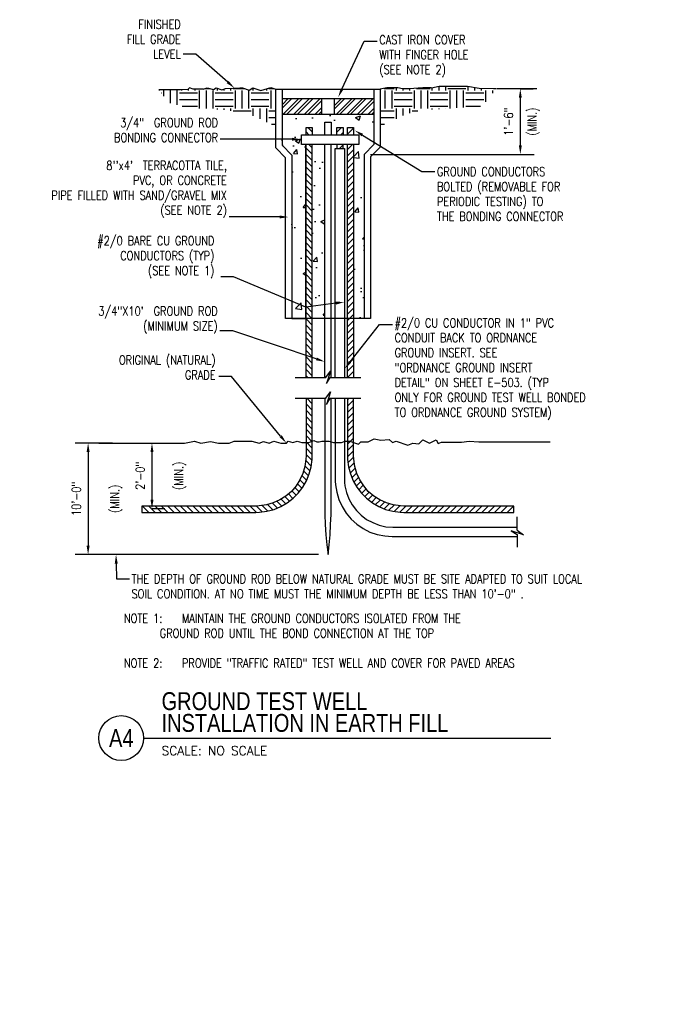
# Model space of a CAD drawing. Header units: inches. Extents: x 21.4 to 49.1, y 21.7 to 45.5.
# Tile 2 of 3: x 40 to 49.1, y 21.7 to 35.5. Entities that reach past the tile are written whole.
import ezdxf
from ezdxf import colors
from ezdxf.entities.mleader import LeaderData, LeaderLine
from ezdxf.enums import TextEntityAlignment as Align
from ezdxf.math import Vec2, Vec3

# ---------------------------------------------------------------- set-up
doc = ezdxf.new("R2010")
doc.units = ezdxf.units.IN
doc.header["$MEASUREMENT"] = 0
doc.layers.add('A-WALL-PATT', color=9, linetype='Continuous', true_color=0x808080)
for name, color, linetype in [('E-ANNO-DIMS', 1, 'Continuous'), ('E-ANNO-SYMB', 2, 'Continuous'), ('E-ANNO-TEXT', 2, 'Continuous'), ('E-DETL-GRPH', 3, 'Continuous'), ('E-DETL-PATT', 1, 'Continuous')]:
    doc.layers.add(name, color=color, linetype=linetype)
doc.styles.add('Annotative', font='romans.shx', dxfattribs={"width": 0.8})
doc.styles.add('ROMANS', font='ROMANS.shx', dxfattribs={"width": 0.8})
doc.styles.add('Title', font='swiss.ttf', dxfattribs={"height": 0.25})
doc.styles.add('TITLES', font='swiss.ttf', dxfattribs={"width": 0.8})
doc.dimstyles.new('Annotative', dxfattribs={"dimscale": 0, "dimtxt": 0.125, "dimasz": 0.125, "dimexe": 0.18, "dimexo": 0.0625, "dimgap": 0.09, "dimtad": 1, "dimdec": 3, "dimzin": 3, "dimdsep": 46, "dimlunit": 4, "dimtxsty": 'Annotative', "dimcen": 0.09, "dimclrd": 1, "dimclre": 1, "dimclrt": 2, "dimazin": 2, "dimtfac": 1, "dimtdec": 3, "dimtmove": 1, "dimatfit": 3, "dimfxl": 1, "dimtfill": 1, "dimfrac": 2, "dimtolj": 1, "dimtzin": 0, "dimarcsym": 0})
pattern_1 = [(0, (-24, 0), (0.25, 0.25), [0.25, -0.25]), (0, (-24, 0.09375), (0.25, 0.25), [0.25, -0.25]), (0, (-24, 0.1875), (0.25, 0.25), [0.25, -0.25]), (90, (-23.96875, 0.21875), (-0.25, 0.25), [0.25, -0.25]), (90, (-23.875, 0.21875), (-0.25, 0.25), [0.25, -0.25]), (90, (-23.78125, 0.21875), (-0.25, 0.25), [0.25, -0.25])]
pattern_2 = [(45, (-24, 0), (-0.07424621, 0.07424621), []), (45, (-23.9505, 0), (-0.07424621, 0.07424621), [])]
pattern_3 = [(135, (-24, 0), (-0.044194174, -0.044194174), [])]
pattern_4 = [(45, (-24, 0), (-0.044194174, 0.044194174), [])]
pattern_5 = [(50, (-29, 0), (0.71726, -0.062752), [0.075, -0.825]), (355, (-29, 0), (-0.1387513, 0.752192), [0.06, -0.66]), (100.4514, (-28.9402, -0.0052), (0.578509, 0.68944), [0.06374, -0.701142]), (46.1842, (-29, 0.2), (1.067241, -0.165519), [0.1125, -1.2375]), (96.6356, (-28.9111, 0.1862), (0.934662, 0.974119), [0.09561, -1.051714]), (351.1842, (-29, 0.2), (0.934662, 0.974119), [0.09, -0.99]), (21, (-28.9, 0.15), (0.596907, -0.402619), [0.075, -0.825]), (326, (-28.9, 0.15), (0.243315, 0.72515), [0.06, -0.66]), (71.4514, (-28.85026, 0.11645), (0.8402224, 0.322531), [0.06374, -0.701142]), (37.5, (-29, 0), (0.01215986, 0.33289385), [0, -0.652, 0, -0.67, 0, -0.6625]), (7.5, (-29, 0), (0.2630695, 0.3944117), [0, -0.382, 0, -0.637, 0, -0.2525]), (327.5, (-29.223, 0), (0.5338224, -0.0225549), [0, -0.25, 0, -0.78, 0, -1.035]), (317.5, (-29.323, 0), (0.5831862, 0.100105), [0, -0.325, 0, -0.518, 0, -0.735])]

# ---------------------------------------------------------------- blocks, each defined once
blk = doc.blocks.new('*U11')
for q in [(4.678, 0), (5.687, 0)]:
    blk.add_line((0, 0), q)
blk.add_circle((-0.313, 0), 0.313)
at = {"style": 'TITLES', "width": 0.8}
for p in [(0.25, 0.453), (0.25, 0.078)]:
    blk.add_attdef('TITLE', p, '', height=0.25, dxfattribs=at)
blk.add_attdef('NUMBER', text='', height=0.25, dxfattribs=at).set_placement((-0.313, 0), align=Align.MIDDLE_CENTER)
at = {"style": 'Title'}
blk.add_attdef('SCALE', (0.25, -0.177), '', height=0.0984, dxfattribs=at)
blk = doc.blocks.new('*D12')
at = {"layer": 'Defpoints', "color": 0, "transparency": 16777216}
for p in [(46.949, 34.494), (46.952, 33.579), (47.011, 33.579)]:
    blk.add_point(p, dxfattribs=at)
at = {"layer": 'E-ANNO-DIMS', "color": 1, "lineweight": -2, "transparency": 16777216}
for p, q in [((47.011, 34.494), (47.191, 34.494)), ((47.011, 34.369), (47.011, 33.704)), ((47.014, 33.579), (47.191, 33.579))]:
    blk.add_line(p, q, dxfattribs=at)
at = {"layer": 'E-ANNO-DIMS', "color": 1, "transparency": 16777216}
for points in [[(46.99, 34.369), (47.032, 34.369), (47.011, 34.494)], [(46.99, 33.704), (47.032, 33.704), (47.011, 33.579)]]:
    blk.add_solid(points, dxfattribs=at)
at = {"layer": 'E-ANNO-DIMS', "color": 2, "lineweight": -3, "transparency": 16777216, "char_height": 0.125, "attachment_point": 5, "rotation": 90, "style": 'Annotative', "bg_fill": 3, "box_fill_scale": 1.25, "bg_fill_color": 256, "bg_fill_true_color": 13158600, "bg_fill_transparency": 0}
for s, insert in [('\\A1;(MIN.)', (47.196, 34.036)), ('\\A1;1\'-6"', (46.846, 34.036))]:
    blk.add_mtext(s, dxfattribs=dict(at, insert=insert))
blk = doc.blocks.new('*D13')
at = {"layer": 'Defpoints', "color": 0, "transparency": 16777216}
for p in [(41.804, 29.545), (41.807, 28.63), (41.866, 28.63)]:
    blk.add_point(p, dxfattribs=at)
at = {"layer": 'E-ANNO-DIMS', "color": 1, "lineweight": -2, "transparency": 16777216}
for p, q in [((41.866, 29.545), (42.046, 29.545)), ((41.866, 29.42), (41.866, 28.755)), ((41.869, 28.63), (42.046, 28.63))]:
    blk.add_line(p, q, dxfattribs=at)
at = {"layer": 'E-ANNO-DIMS', "color": 1, "transparency": 16777216}
for points in [[(41.845, 29.42), (41.887, 29.42), (41.866, 29.545)], [(41.845, 28.755), (41.887, 28.755), (41.866, 28.63)]]:
    blk.add_solid(points, dxfattribs=at)
at = {"layer": 'E-ANNO-DIMS', "color": 2, "lineweight": -3, "transparency": 16777216, "char_height": 0.125, "attachment_point": 5, "rotation": 90, "style": 'Annotative', "bg_fill": 3, "box_fill_scale": 1.25, "bg_fill_color": 256, "bg_fill_true_color": 13158600, "bg_fill_transparency": 0}
for s, insert in [('\\A1;\\P(MIN.)', (42.155, 29.088)), ('\\A1;2\'-0"', (41.701, 29.088))]:
    blk.add_mtext(s, dxfattribs=dict(at, insert=insert))
blk = doc.blocks.new('*D14')
at = {"layer": 'Defpoints', "color": 0, "transparency": 16777216}
for p in [(41.377, 29.545), (40.974, 27.987), (41.364, 27.987)]:
    blk.add_point(p, dxfattribs=at)
at = {"layer": 'E-ANNO-DIMS', "color": 1, "lineweight": -2, "transparency": 16777216}
for p, q in [((41.314, 29.545), (40.794, 29.545)), ((40.974, 29.42), (40.974, 28.112)), ((41.301, 27.987), (40.794, 27.987))]:
    blk.add_line(p, q, dxfattribs=at)
at = {"layer": 'E-ANNO-DIMS', "color": 1, "transparency": 16777216}
for points in [[(40.953, 29.42), (40.995, 29.42), (40.974, 29.545)], [(40.953, 28.112), (40.995, 28.112), (40.974, 27.987)]]:
    blk.add_solid(points, dxfattribs=at)
at = {"layer": 'E-ANNO-DIMS', "color": 2, "lineweight": -3, "transparency": 16777216, "char_height": 0.125, "attachment_point": 5, "rotation": 90, "style": 'Annotative', "bg_fill": 3, "box_fill_scale": 1.25, "bg_fill_color": 256, "bg_fill_true_color": 13158600, "bg_fill_transparency": 0}
for s, insert in [('\\A1;10\'-0"', (40.809, 28.766)), ('\\A1;\\P(MIN.)', (41.263, 28.766))]:
    blk.add_mtext(s, dxfattribs=dict(at, insert=insert))

msp = doc.modelspace()

# ---------------------------------------------------------------- hatches: boundary and pattern name
at = {"layer": 'A-WALL-PATT', "lineweight": -3}
h = msp.add_hatch(dxfattribs=at)
h.set_pattern_fill('EARTH', color=8)
h.set_pattern_definition(pattern_1)
h.paths.add_polyline_path([(43.5964, 34.4904), (43.5247, 34.5138), (43.388, 34.4688), (43.2764, 34.5088), (43.223, 34.4771), (43.1314, 34.5088), (43.0914, 34.5088), (42.8914, 34.5004), (42.8414, 34.4804), (42.7625, 34.5084), (42.723, 34.4871), (42.638, 34.5088), (42.583, 34.4904), (42.443, 34.4904), (42.3897, 34.5088), (42.359, 34.4804), (41.9597, 34.4804), (42.1047, 34.3005), (42.3097, 34.2438), (42.653, 34.2054), (42.858, 34.2054), (43.1997, 34.1538), (43.333, 34.0921), (43.473, 34.0288), (43.5747, 33.9805), (43.5964, 33.9776)])
h = msp.add_hatch(dxfattribs=at)
h.set_pattern_fill('EARTH', color=8)
h.set_pattern_definition(pattern_1)
h.paths.add_polyline_path([(46.6697, 34.4921), (46.6364, 34.4921), (46.5258, 34.4948), (46.4347, 34.4971), (46.273, 34.5254), (45.8764, 34.5254), (45.7647, 34.5071), (45.6497, 34.5071), (45.4597, 34.4921), (45.363, 34.4921), (45.2997, 34.5071), (45.148, 34.5071), (45.053, 34.4904), (45.053, 33.9952), (45.1147, 34.0004), (45.3897, 34.1271), (45.593, 34.1921), (45.9364, 34.2154), (46.1414, 34.2288), (46.483, 34.2521)])
h = msp.add_hatch(dxfattribs=at)
h.set_pattern_fill('AR-CONC', color=8, scale=0.1)
h.set_pattern_definition(pattern_5)
h.paths.add_polyline_path([(44.9647, 34.1354), (43.683, 34.1354), (43.683, 33.7054), (43.8214, 33.5671), (43.8214, 31.2838), (44.0164, 31.2838), (44.0164, 33.7155), (43.9564, 33.7155), (43.9564, 33.8538), (44.018, 33.8538), (44.018, 33.9555), (44.1047, 33.9555), (44.1047, 33.8538), (44.2797, 33.8538), (44.2797, 34.0271), (44.368, 34.0271), (44.368, 33.8538), (44.4464, 33.8538), (44.4464, 33.9555), (44.5347, 33.9555), (44.5347, 33.8538), (44.5964, 33.8538), (44.5964, 33.9555), (44.683, 33.9555), (44.683, 33.8538), (44.7547, 33.8538), (44.7547, 33.7155), (44.6847, 33.7155), (44.6847, 31.2838), (44.828, 31.2838), (44.828, 33.5788), (44.9647, 33.7171)])
h = msp.add_hatch(dxfattribs=at)
h.set_pattern_fill('AR-CONC', color=8, scale=0.1)
h.set_pattern_definition(pattern_5)
h.paths.add_polyline_path([(44.2797, 33.7155), (44.1047, 33.7155), (44.1047, 31.2838), (44.2797, 31.2838)])
at = {"layer": 'E-DETL-PATT', "lineweight": -3}
h = msp.add_hatch(dxfattribs=at)
h.set_pattern_fill('ANSI32', color=8, scale=0.28)
h.set_pattern_definition(pattern_2)
h.paths.add_polyline_path([(44.2364, 34.3588), (43.683, 34.3588), (43.683, 34.1354), (44.2364, 34.1354)])
h = msp.add_hatch(dxfattribs=at)
h.set_pattern_fill('ANSI32', color=8, scale=0.28)
h.set_pattern_definition(pattern_2)
h.paths.add_polyline_path([(44.9647, 34.3588), (44.4114, 34.3588), (44.4114, 34.1354), (44.9647, 34.1354)])
h = msp.add_hatch(dxfattribs=at)
h.set_pattern_fill('ANSI31', color=8, scale=0.5, angle=90)
h.set_pattern_definition(pattern_3)
h.paths.add_polyline_path([(44.1047, 33.9555), (44.018, 33.9555), (44.018, 33.8538), (44.1047, 33.8538)])
h = msp.add_hatch(dxfattribs=at)
h.set_pattern_fill('ANSI31', color=8, scale=0.5)
h.set_pattern_definition(pattern_4)
h.paths.add_polyline_path([(44.5347, 33.9555), (44.4464, 33.9555), (44.4464, 33.8538), (44.5347, 33.8538)])
h = msp.add_hatch(dxfattribs=at)
h.set_pattern_fill('ANSI31', color=8, scale=0.5)
h.set_pattern_definition(pattern_4)
h.paths.add_polyline_path([(44.683, 33.9555), (44.5964, 33.9555), (44.5964, 33.8538), (44.683, 33.8538)])
h = msp.add_hatch(dxfattribs=at)
h.set_pattern_fill('ANSI31', color=8, scale=0.5, angle=90)
h.set_pattern_definition([(135, (-29, 0), (-0.044194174, -0.044194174), [])])
h.paths.add_polyline_path([(44.018, 30.4621), (44.1047, 30.4621), (44.1047, 33.7155), (44.018, 33.7155)])
h = msp.add_hatch(dxfattribs=at)
h.set_pattern_fill('ANSI31', color=8, scale=0.5)
h.set_pattern_definition(pattern_4)
h.paths.add_polyline_path([(44.5364, 33.7155), (44.4464, 33.7155), (44.4464, 33.6588), (44.5364, 33.6588)])
h = msp.add_hatch(dxfattribs=at)
h.set_pattern_fill('ANSI31', color=8, scale=0.5)
h.set_pattern_definition([(45, (-29, 0), (-0.044194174, 0.044194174), [])])
h.paths.add_polyline_path([(44.6847, 33.7155), (44.5964, 33.7155), (44.5964, 30.4621), (44.6847, 30.4621)])
h = msp.add_hatch(dxfattribs=at)
h.set_pattern_fill('ANSI31', color=8, scale=0.5, angle=90)
h.set_pattern_definition(pattern_3)
h.paths.add_polyline_path([(44.1047, 30.1704), (44.018, 30.1704), (44.018, 29.3655), (44.0164, 29.3188), (44.0014, 29.2188), (43.9747, 29.1221), (43.933, 29.0304), (43.878, 28.9471), (43.813, 28.8705), (43.7364, 28.8054), (43.6514, 28.7504), (43.5597, 28.7088), (43.4647, 28.6804), (43.3647, 28.6671), (43.3164, 28.6655), (41.7264, 28.6655), (41.7264, 28.5771), (43.3164, 28.5771), (43.368, 28.5788), (43.4714, 28.5921), (43.5714, 28.6188), (43.6664, 28.6588), (43.7547, 28.7104), (43.8364, 28.7738), (43.9097, 28.8471), (43.973, 28.9288), (44.0247, 29.0171), (44.063, 29.1138), (44.0897, 29.2121), (44.103, 29.3154), (44.1047, 29.3655)])
h = msp.add_hatch(dxfattribs=at)
h.set_pattern_fill('ANSI31', color=8, scale=0.5)
h.set_pattern_definition(pattern_4)
h.paths.add_polyline_path([(44.683, 30.1704), (44.5964, 30.1704), (44.5964, 29.3655), (44.598, 29.3154), (44.6114, 29.2121), (44.638, 29.1138), (44.6764, 29.0171), (44.728, 28.9288), (44.7914, 28.8471), (44.8647, 28.7738), (44.9464, 28.7104), (45.0347, 28.6588), (45.1297, 28.6188), (45.2297, 28.5921), (45.333, 28.5788), (45.3847, 28.5771), (46.9214, 28.5771), (46.9214, 28.6655), (45.3847, 28.6655), (45.3364, 28.6671), (45.2364, 28.6804), (45.1414, 28.7088), (45.0497, 28.7504), (44.9647, 28.8054), (44.888, 28.8705), (44.823, 28.9471), (44.768, 29.0304), (44.7264, 29.1221), (44.6997, 29.2188), (44.6847, 29.3188), (44.683, 29.3655)])

# ---------------------------------------------------------------- linework, layer by layer
at = {"layer": 'E-DETL-GRPH', "lineweight": -3}
for points in [[(42.583, 34.4904), (42.443, 34.4904), (42.3897, 34.5088), (42.3647, 34.4855), (42.263, 34.4804), (41.9597, 34.4804)], [(42.583, 34.4904), (42.638, 34.5088), (42.723, 34.4871), (42.7614, 34.5088), (42.8414, 34.4804), (42.8914, 34.5004), (43.0914, 34.5088), (43.1314, 34.5088), (43.223, 34.4771), (43.2764, 34.5088), (43.388, 34.4688), (43.5247, 34.5138), (43.5964, 34.4904)], [(43.683, 34.4904), (43.683, 33.7054), (43.8214, 33.5671), (43.8214, 31.2838), (44.0164, 31.2838), (44.0164, 33.7155)], [(44.9647, 34.4904), (44.9647, 33.7171), (44.828, 33.5788), (44.828, 31.2838)], [(45.7647, 34.5071), (45.6497, 34.5071), (45.4597, 34.4921), (45.363, 34.4921), (45.2997, 34.5071), (45.148, 34.5071), (45.053, 34.4904)], [(46.6697, 34.4921), (46.6364, 34.4921), (46.4347, 34.4971), (46.273, 34.5254), (45.8764, 34.5254), (45.768, 34.5054)], [(47.2414, 34.4938), (46.6764, 34.4938)], [(43.683, 34.3588), (44.9647, 34.3588)], [(44.2364, 34.1354), (44.2364, 34.3588)], [(44.4114, 34.3588), (44.4114, 34.1354)], [(44.9647, 34.1354), (43.683, 34.1354)], [(44.2797, 33.8538), (44.2797, 34.0271), (44.368, 34.0271), (44.368, 33.8538)], [(44.018, 33.8538), (44.018, 33.9555), (44.1047, 33.9555), (44.1047, 33.8538)], [(44.4464, 33.8538), (44.4464, 33.9555), (44.5347, 33.9555), (44.5347, 33.8538)], [(44.5964, 33.8538), (44.5964, 33.9555), (44.683, 33.9555), (44.683, 33.8538)], [(44.018, 30.4621), (44.018, 33.7155)], [(44.1047, 30.4621), (44.1047, 33.7155)], [(44.2797, 30.4621), (44.2797, 33.7155)], [(44.368, 30.4621), (44.368, 33.7155)], [(44.4464, 33.7155), (44.4464, 33.6588)], [(44.5364, 33.6588), (44.5364, 33.7155)], [(44.5964, 30.4621), (44.5964, 33.7155)], [(44.6847, 30.4621), (44.6847, 33.7155)], [(44.4264, 30.4621), (44.4264, 33.6588), (44.5564, 33.6588), (44.5564, 30.4621)], [(44.9164, 33.5788), (47.203, 33.5788)], [(43.8647, 30.4621), (44.293, 30.4621), (44.358, 30.5504), (44.303, 30.3771), (44.353, 30.4621), (44.7847, 30.4621)], [(44.018, 30.1704), (44.018, 29.3655), (44.0164, 29.3188), (44.0014, 29.2188), (43.9747, 29.1221), (43.933, 29.0304), (43.878, 28.9471), (43.813, 28.8705), (43.7364, 28.8054), (43.6514, 28.7504), (43.5597, 28.7088), (43.4647, 28.6804), (43.3647, 28.6671), (43.3164, 28.6655), (41.7264, 28.6655), (41.7264, 28.5771), (43.3164, 28.5771), (43.368, 28.5788), (43.4714, 28.5921), (43.5714, 28.6188), (43.6664, 28.6588), (43.7547, 28.7104), (43.8364, 28.7738), (43.9097, 28.8471), (43.973, 28.9288), (44.0247, 29.0171), (44.063, 29.1138), (44.0897, 29.2121), (44.103, 29.3154), (44.1047, 29.3655), (44.1047, 30.1704)], [(43.8647, 30.1704), (44.293, 30.1704), (44.358, 30.2588), (44.3014, 30.0855), (44.353, 30.1704), (44.7847, 30.1704)], [(44.2797, 30.1704), (44.2797, 28.5454), (44.2864, 28.4055), (44.2964, 28.2655), (44.308, 28.1254), (44.3247, 27.9871), (44.3397, 28.1254), (44.353, 28.2655), (44.3614, 28.4055), (44.368, 28.5454), (44.368, 30.1704)], [(44.4264, 30.1704), (44.4264, 29.0121), (44.4297, 28.9638), (44.4464, 28.8571), (44.4764, 28.7554), (44.5214, 28.6571), (44.578, 28.5671), (44.6464, 28.4838), (44.7264, 28.4121), (44.8147, 28.3505), (44.9097, 28.3021), (45.0114, 28.2671), (45.1164, 28.2471), (45.223, 28.2388), (45.273, 28.2404), (46.968, 28.2404)], [(44.5564, 30.1704), (44.5564, 28.9938), (44.5614, 28.9488), (44.583, 28.8555), (44.6164, 28.7654), (44.663, 28.6821), (44.7214, 28.6054), (44.788, 28.5371), (44.8647, 28.4788), (44.9497, 28.4338), (45.0397, 28.3988), (45.133, 28.3771), (45.228, 28.3688), (45.2747, 28.3704), (46.968, 28.3704)], [(44.5964, 30.1704), (44.5964, 29.3655), (44.598, 29.3154), (44.6114, 29.2121), (44.638, 29.1138), (44.6764, 29.0171), (44.728, 28.9288), (44.7914, 28.8471), (44.8647, 28.7738), (44.9464, 28.7104), (45.0347, 28.6588), (45.1297, 28.6188), (45.2297, 28.5921), (45.333, 28.5788), (45.3847, 28.5771), (46.9214, 28.5771), (46.9214, 28.6655), (45.3847, 28.6655), (45.3364, 28.6671), (45.2364, 28.6804), (45.1414, 28.7088), (45.0497, 28.7504), (44.9647, 28.8054), (44.888, 28.8705), (44.823, 28.9471), (44.768, 29.0304), (44.7264, 29.1221), (44.6997, 29.2188), (44.6847, 29.3188), (44.683, 29.3655), (44.683, 30.1704)], [(41.1247, 29.5454), (42.3197, 29.5454), (42.4597, 29.5705), (42.548, 29.5454), (42.683, 29.5688), (42.7964, 29.5454), (42.9464, 29.5454), (43.0147, 29.5721), (43.263, 29.5721), (43.3647, 29.5438), (43.423, 29.5671), (43.503, 29.5454), (43.5697, 29.5721), (43.6664, 29.5454), (43.743, 29.5454), (43.7697, 29.5721), (43.8314, 29.5555), (43.8947, 29.5721), (43.9614, 29.5538), (44.058, 29.5538), (44.1264, 29.5821), (44.168, 29.5621), (44.1997, 29.5621), (44.2397, 29.5721), (44.3347, 29.5721), (44.403, 29.5538), (44.5147, 29.5538), (44.563, 29.5721), (44.6314, 29.5721), (44.693, 29.5504), (44.7514, 29.5288), (44.783, 29.5604), (44.8864, 29.5604), (44.968, 29.6021), (45.0614, 29.5871), (45.1797, 29.5971), (45.2264, 29.5538), (45.2764, 29.5738), (45.4397, 29.5138), (45.5114, 29.5438), (45.5947, 29.5354), (45.648, 29.5888), (45.7414, 29.5454), (45.8347, 29.5905), (45.863, 29.5404), (45.9114, 29.5588), (46.0414, 29.5588), (46.1897, 29.5588), (46.2947, 29.5721), (46.4297, 29.5604), (47.4297, 29.5604)], [(46.968, 28.3304), (46.968, 28.5138)], [(46.968, 28.3304), (47.0564, 28.2655), (46.883, 28.3204), (46.968, 28.2688), (46.968, 28.0888)], [(44.193, 27.9871), (41.1247, 27.9871)]]:
    msp.add_lwpolyline(points, dxfattribs=at)
for points in [[(44.9164, 33.5438), (44.9164, 31.2838), (43.733, 31.2838), (43.733, 33.5321), (43.5964, 33.6688), (43.5964, 34.4904), (45.053, 34.4904), (45.053, 33.6804)], [(44.7547, 33.8538), (44.7547, 33.7155), (43.9564, 33.7155), (43.9564, 33.8538)]]:
    msp.add_lwpolyline(points, close=True, dxfattribs=at)

# ---------------------------------------------------------------- block references
at = {"layer": 'E-ANNO-SYMB', "lineweight": -3}
ref = msp.add_blockref('*U11', (41.7498, 25.424), dxfattribs=at)
ref.add_attrib('SCALE', 'SCALE: NO SCALE', dxfattribs={"layer": '0', "height": 0.125, "style": 'ROMANS'}).set_placement((41.9997, 25.2472), align=Align.MIDDLE_LEFT)
ref.add_attrib('TITLE', 'INSTALLATION IN EARTH FILL', (41.9998, 25.5107), dxfattribs={"layer": '0', "height": 0.25, "style": 'TITLES', "width": 0.8})
ref.add_attrib('NUMBER', 'A4', dxfattribs={"layer": '0', "height": 0.25, "style": 'TITLES', "width": 0.8}).set_placement((41.4372, 25.424), align=Align.MIDDLE_CENTER)
ref.add_attrib('TITLE', 'GROUND TEST WELL', (41.9998, 25.8146), dxfattribs={"layer": '0', "height": 0.25, "style": 'TITLES', "width": 0.800781})

# ---------------------------------------------------------------- texts
at = {"layer": 'E-ANNO-TEXT', "lineweight": -3, "insert": (41.4747, 27.159), "char_height": 0.125, "width": 6.379357, "attachment_point": 1, "style": 'Annotative'}
msp.add_mtext('NOTE 1:    MAINTAIN THE GROUND CONDUCTORS ISOLATED FROM THE           ^I^IGROUND ROD UNTIL THE BOND CONNECTION AT THE TOP \\P\\PNOTE 2:    PROVIDE "TRAFFIC RATED" TEST WELL AND COVER FOR PAVED AREAS', dxfattribs=at)

# ---------------------------------------------------------------- leaders
at = {"layer": 'E-ANNO-TEXT', "lineweight": -3}
ml = msp.add_multileader_mtext('Standard', dxfattribs=at)
ml.set_content('FINISHED\\P FILL GRADE\\P LEVEL', color=256, style='Annotative')
ml.set_leader_properties(color=1, linetype='ByLayer', lineweight=-1)
ml.build(insert=Vec2(0, 0))
ml.multileader.update_dxf_attribs({"text_right_attachment_type": 3, "dogleg_length": 0.1782, "arrow_head_size": 0.125})
ctx = ml.context
ctx.base_point, ctx.char_height, ctx.arrow_head_size, ctx.landing_gap_size, ctx.plane_origin = Vec3(41.2847, 35.3955), 0.125, 0.125, 0.0312, Vec3(42.598, 34.9788)
ctx.right_attachment, ctx.text_align_type = 3, 2
notes = []
notes.append((ctx, [(0, (1, 1, 0), (42.4805, 34.9788), (-1, 0), 0.1782, [(0, [(43.0179, 34.5057)], 0, [])])]))
ctx.mtext.insert, ctx.mtext.alignment, ctx.mtext.flow_direction = Vec3(42.2683, 35.458), 3, 5
ml = msp.add_multileader_mtext('Standard', dxfattribs=at)
ml.set_content('CAST IRON COVER \\PWITH FINGER HOLE\\P(SEE NOTE 2)', color=256, style='Annotative')
ml.set_leader_properties(color=1, linetype='ByLayer', lineweight=-1)
ml.build(insert=Vec2(0, 0))
ml.multileader.update_dxf_attribs({"text_right_attachment_type": 3, "dogleg_length": 0.1786, "arrow_head_size": 0.125})
ctx = ml.context
ctx.base_point, ctx.char_height, ctx.arrow_head_size, ctx.landing_gap_size, ctx.plane_origin = Vec3(45.01, 35.1588), 0.125, 0.125, 0.0312, Vec3(44.8314, 35.1588)
ctx.right_attachment = 3
notes.append((ctx, [(0, (1, 1, 0), (44.8314, 35.1588), (1, 0), 0.1786, [(0, [(44.467, 34.3768)], 0, [])])]))
ctx.mtext.insert, ctx.mtext.flow_direction = Vec3(45.0412, 35.2421), 5
ml = msp.add_multileader_mtext('Standard', dxfattribs=at)
ml.set_content('3/4"  GROUND ROD \\PBONDING CONNECTOR', color=256, style='Annotative')
ml.set_leader_properties(color=1, linetype='ByLayer', lineweight=-1)
ml.build(insert=Vec2(0, 0))
ml.multileader.update_dxf_attribs({"text_right_attachment_type": 3, "dogleg_length": 0.1782, "arrow_head_size": 0.125})
ctx = ml.context
ctx.base_point, ctx.char_height, ctx.arrow_head_size, ctx.landing_gap_size, ctx.plane_origin = Vec3(41.1529, 34.0218), 0.125, 0.125, 0.0312, Vec3(43.1159, 33.7897)
ctx.right_attachment, ctx.text_align_type = 3, 2
notes.append((ctx, [(0, (1, 1, 0), (42.9984, 33.7897), (-1, 0), 0.1782, [(0, [(43.9475, 33.7897)], 0, [])])]))
ctx.mtext.insert, ctx.mtext.alignment, ctx.mtext.flow_direction = Vec3(42.7889, 34.0843), 3, 5
ml = msp.add_multileader_mtext('Standard', dxfattribs=at)
ml.set_content('GROUND CONDUCTORS \\PBOLTED (REMOVABLE FOR \\PPERIODIC TESTING) TO \\PTHE BONDING CONNECTOR', color=256, style='Annotative')
ml.set_leader_properties(color=1, linetype='ByLayer', lineweight=-1)
ml.build(insert=Vec2(0, 0))
ml.multileader.update_dxf_attribs({"text_right_attachment_type": 3, "dogleg_length": 0.1786, "arrow_head_size": 0.125})
ctx = ml.context
ctx.base_point, ctx.char_height, ctx.arrow_head_size, ctx.landing_gap_size, ctx.plane_origin = Vec3(45.815, 33.3371), 0.125, 0.125, 0.0312, Vec3(45.6364, 33.3371)
ctx.right_attachment = 3
notes.append((ctx, [(0, (1, 1, 0), (45.6364, 33.3371), (1, 0), 0.1786, [(0, [(44.698, 33.9138)], 0, [])])]))
ctx.mtext.insert, ctx.mtext.flow_direction = Vec3(45.8462, 33.3996), 5
ml = msp.add_multileader_mtext('Standard', dxfattribs=at)
ml.set_content("8''x4'  TERRACOTTA TILE, \\PPVC, OR CONCRETE \\PPIPE FILLED WITH SAND/GRAVEL MIX \\P(SEE NOTE 2)", color=256, style='Annotative')
ml.set_leader_properties(color=1, linetype='ByLayer', lineweight=-1)
ml.build(insert=Vec2(0, 0))
ml.multileader.update_dxf_attribs({"text_right_attachment_type": 3, "dogleg_length": 0.1782, "arrow_head_size": 0.125})
ctx = ml.context
ctx.base_point, ctx.char_height, ctx.arrow_head_size, ctx.landing_gap_size, ctx.plane_origin = Vec3(40.0958, 33.4035), 0.125, 0.125, 0.0312, Vec3(43.2397, 32.7071)
ctx.right_attachment, ctx.text_align_type = 3, 2
notes.append((ctx, [(0, (1, 1, 0), (43.1222, 32.7071), (-1, 0), 0.1782, [(0, [(43.7746, 32.7031)], 0, [])])]))
ctx.mtext.insert, ctx.mtext.alignment, ctx.mtext.flow_direction = Vec3(42.9127, 33.4869), 3, 5
ml = msp.add_multileader_mtext('Standard', dxfattribs=at)
ml.set_content('#2/0 BARE CU GROUND \\PCONDUCTORS (TYP)\\P (SEE NOTE 1)', color=256, style='Annotative')
ml.set_leader_properties(color=1, linetype='ByLayer', lineweight=-1)
ml.build(insert=Vec2(0, 0))
ml.multileader.update_dxf_attribs({"text_right_attachment_type": 3, "dogleg_length": 0.1782, "arrow_head_size": 0.125})
ctx = ml.context
ctx.base_point, ctx.char_height, ctx.arrow_head_size, ctx.landing_gap_size, ctx.plane_origin = Vec3(40.8458, 32.3511), 0.125, 0.125, 0.0312, Vec3(43.123, 31.8654)
ctx.right_attachment, ctx.text_align_type = 3, 2
notes.append((ctx, [(0, (1, 1, 0), (43.0055, 31.8654), (-1, 0), 0.1782, [(1, [(44.5564, 31.5167), (44.0164, 31.4427)], 0, [])])]))
ctx.mtext.insert, ctx.mtext.alignment, ctx.mtext.flow_direction = Vec3(42.7389, 32.4344), 3, 5
ml = msp.add_multileader_mtext('Standard', dxfattribs=at)
ml.set_content('3/4"X10\'  GROUND ROD\\P (MINIMUM SIZE)', color=256, style='Annotative')
ml.set_leader_properties(color=1, linetype='ByLayer', lineweight=-1)
ml.build(insert=Vec2(0, 0))
ml.multileader.update_dxf_attribs({"text_right_attachment_type": 3, "dogleg_length": 0.1782, "arrow_head_size": 0.125})
ctx = ml.context
ctx.base_point, ctx.char_height, ctx.arrow_head_size, ctx.landing_gap_size, ctx.plane_origin = Vec3(40.8674, 31.3681), 0.125, 0.125, 0.0312, Vec3(43.1114, 31.1121)
ctx.right_attachment, ctx.text_align_type = 3, 2
notes.append((ctx, [(0, (1, 1, 0), (42.9939, 31.1121), (-1, 0), 0.1782, [(0, [(44.2797, 30.6818)], 0, [])])]))
ctx.mtext.insert, ctx.mtext.alignment, ctx.mtext.flow_direction = Vec3(42.7844, 31.4514), 3, 5
ml = msp.add_multileader_mtext('Standard', dxfattribs=at)
ml.set_content('#2/0 CU CONDUCTOR IN 1" PVC \\PCONDUIT BACK TO ORDNANCE \\PGROUND INSERT. SEE \\P"ORDNANCE GROUND INSERT \\PDETAIL" ON SHEET E-503. (TYP \\PONLY FOR GROUND TEST WELL BONDED \\PTO ORDNANCE GROUND SYSTEM)', color=256, style='Annotative')
ml.set_leader_properties(color=1, linetype='ByLayer', lineweight=-1)
ml.build(insert=Vec2(0, 0))
ml.multileader.update_dxf_attribs({"text_right_attachment_type": 3, "dogleg_length": 0.1786, "arrow_head_size": 0.125})
ctx = ml.context
ctx.base_point, ctx.char_height, ctx.arrow_head_size, ctx.landing_gap_size, ctx.plane_origin = Vec3(45.2233, 31.2038), 0.125, 0.125, 0.0312, Vec3(45.0447, 31.2038)
ctx.right_attachment = 3
notes.append((ctx, [(0, (1, 1, 0), (45.0447, 31.2038), (1, 0), 0.1786, [(0, [(44.5564, 30.5826)], 0, [])])]))
ctx.mtext.insert, ctx.mtext.flow_direction = Vec3(45.2546, 31.2871), 5
ml = msp.add_multileader_mtext('Standard', dxfattribs=at)
ml.set_content('ORIGINAL (NATURAL) \\PGRADE', color=256, style='Annotative')
ml.set_leader_properties(color=1, linetype='ByLayer', lineweight=-1)
ml.build(insert=Vec2(0, 0))
ml.multileader.update_dxf_attribs({"text_right_attachment_type": 3, "dogleg_length": 0.1782, "arrow_head_size": 0.125})
ctx = ml.context
ctx.base_point, ctx.char_height, ctx.arrow_head_size, ctx.landing_gap_size, ctx.plane_origin = Vec3(41.2329, 30.7054), 0.125, 0.125, 0.0312, Vec3(43.0947, 30.4738)
ctx.right_attachment, ctx.text_align_type = 3, 2
notes.append((ctx, [(0, (1, 1, 0), (42.9772, 30.4738), (-1, 0), 0.1782, [(0, [(43.743, 29.5454)], 0, [])])]))
ctx.mtext.insert, ctx.mtext.alignment, ctx.mtext.flow_direction = Vec3(42.7547, 30.7679), 3, 5
ml = msp.add_multileader_mtext('Standard', dxfattribs=at)
ml.set_content('THE DEPTH OF GROUND ROD BELOW NATURAL GRADE MUST BE SITE ADAPTED TO SUIT LOCAL \\PSOIL CONDITION. AT NO TIME MUST THE MINIMUM DEPTH BE LESS THAN 10\'-0" .', color=256, style='Annotative')
ml.set_leader_properties(color=1, linetype='ByLayer', lineweight=-1)
ml.build(insert=Vec2(0, 0))
ml.multileader.update_dxf_attribs({"text_right_attachment_type": 3, "dogleg_length": 0.1786, "arrow_head_size": 0.125})
ctx = ml.context
ctx.base_point, ctx.char_height, ctx.arrow_head_size, ctx.landing_gap_size, ctx.plane_origin = Vec3(41.5501, 27.6474), 0.125, 0.125, 0.0312, Vec3(41.5964, 27.5621)
ctx.right_attachment = 3
notes.append((ctx, [(0, (1, 1, 0), (41.3715, 27.6474), (1, 0), 0.1786, [(0, [(41.3639, 27.9871)], 0, [])])]))
ctx.mtext.insert, ctx.mtext.flow_direction = Vec3(41.5814, 27.7099), 5
for ctx, leaders in notes:
    for number, flags, end, landing, length, lines in leaders:
        leader = LeaderData()
        leader.index, (leader.has_last_leader_line, leader.has_dogleg_vector, leader.attachment_direction) = number, flags
        leader.last_leader_point, leader.dogleg_vector, leader.dogleg_length = Vec3(end), Vec3(landing), length
        for number, points, colour, breaks in lines:
            line = LeaderLine()
            line.index, line.vertices, line.color, line.breaks = number, Vec3.list(points), colors.encode_raw_color(colour), breaks
            leader.lines.append(line)
        ctx.leaders.append(leader)

# ---------------------------------------------------------------- next in the draw order: dimensions: what is measured, and where the dimension line sits
at = {"layer": 'E-ANNO-DIMS', "lineweight": -3}
for base, p1, p2, text, picture, middle in [((47.0108, 33.5788), (46.9489, 34.4938), (46.9519, 33.5788), '1\'-6"\\X(MIN.)', '*D12', (47.0108, 34.0363)), ((40.9737, 27.9871), (41.3766, 29.5454), (41.3639, 27.9871), '10\'-0"\\X\\P(MIN.)', '*D14', (40.9737, 28.7663)), ((41.8657, 28.6305), (41.8037, 29.5454), (41.8067, 28.6305), '2\'-0"\\X\\P(MIN.)', '*D13', (41.8657, 29.088))]:
    dim = msp.add_linear_dim(base=base, p1=p1, p2=p2, angle=90, text=text, dimstyle='Annotative', override={"dimpost": '\\X'}, dxfattribs=at)
    dim.commit()
    dim.dimension.update_dxf_attribs({"geometry": picture, "text_midpoint": middle})

doc.saveas('drawing.dxf')
